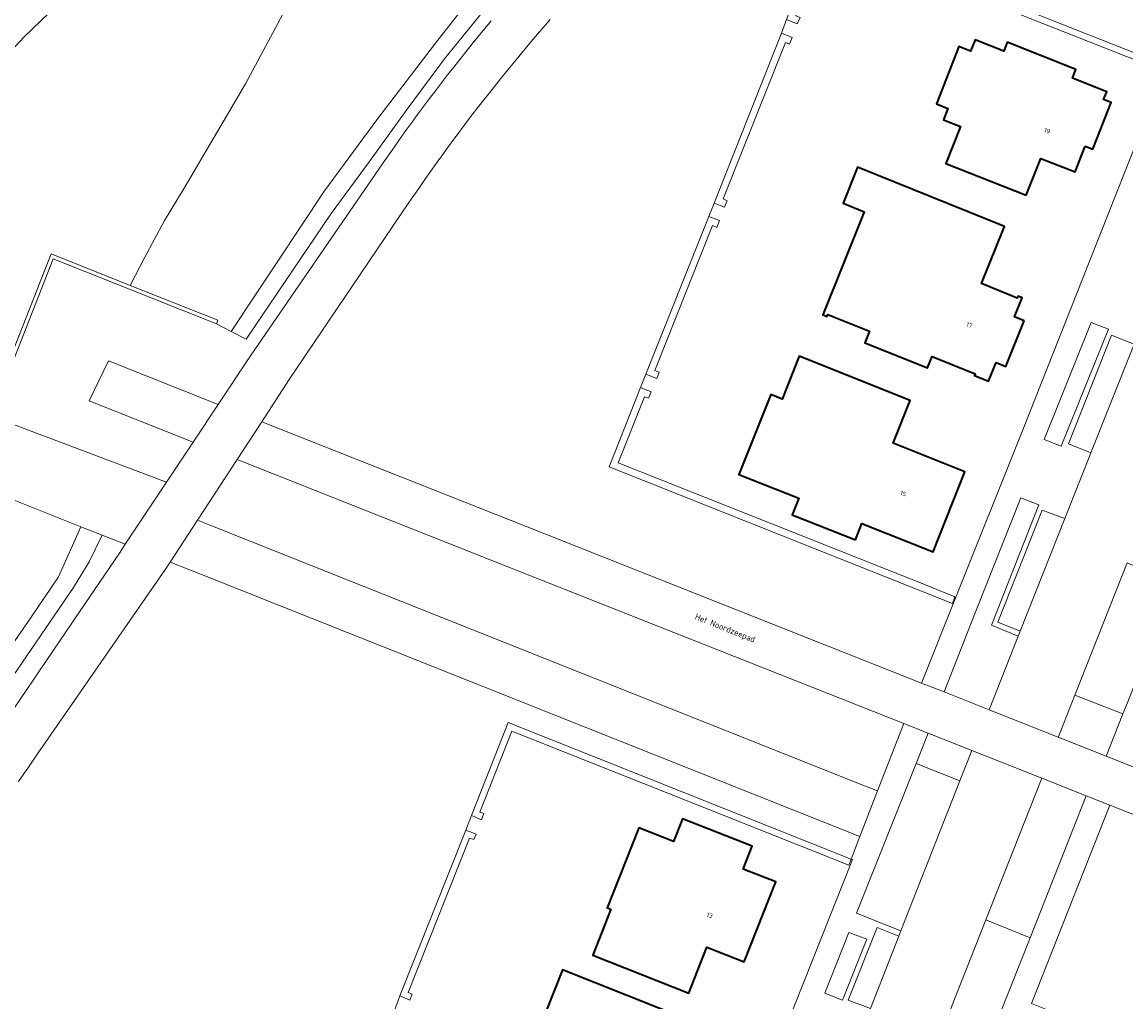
# Model space of a CAD drawing. Header units: metres. Extents: x 131489 to 134032, y 502353 to 503606.
# Tile 76 of 90: x 133379 to 133468, y 502821 to 502901. Entities that reach past the tile are written whole.
import ezdxf
from ezdxf.enums import TextEntityAlignment as Align

# ---------------------------------------------------------------- set-up
doc = ezdxf.new("R2010")
doc.units = ezdxf.units.M
for name, color, linetype, lineweight in [('B-WE-GR-GRAS-GV', 60, 'Continuous', 13), ('B-WE-IE-TERREINAFSCHEIDING_KUNSTMATIG_MUUR-GV', 90, 'Continuous', 18), ('B-WE-OG-BEBOUWING-GV', 7, 'Continuous', 35), ('B-WE-OG-BEBOUWING-T18', 1, 'Continuous', 18), ('B-WE-OG-TERREIN_CULTUURSCHEIDING-GV', 7, 'Continuous', 18), ('B-WE-OG-TERREIN_ERF-GV', 7, 'Continuous', 18), ('B-WE-OG-TOPOGRAFIE-T18', 1, 'Continuous', 18), ('B-WE-OG-WATER_SLOOT-GV', 120, 'Continuous', 18), ('B-WE-VH-VERHARDING_ASFALT-GV', 252, 'Continuous', 18), ('B-WE-VH-VERHARDING_BEDRIJFSVLOERPLAAT-GV', 252, 'Continuous', 18), ('B-WE-VH-VERHARDING_BETONSTRAATSTEEN-GV', 252, 'Continuous', 18), ('B-WE-VH-VERHARDING_HALFVERHARDING_SCHELP-GV', 252, 'Continuous', 18), ('B-WE-VH-VERHARDING_STRAATBAKSTEEN-GV', 252, 'Continuous', 18), ('B-WE-VH-VERHARDING_TEGEL-GV', 252, 'Continuous', 18)]:
    doc.layers.add(name, color=color, linetype=linetype, lineweight=lineweight)
doc.styles.add('NLCS-ISO-M200-T18', font='NLCS-ISO.ttf', dxfattribs={"height": 0.36})
doc.styles.add('NLCS-ISO-M200-T25', font='NLCS-ISO.ttf', dxfattribs={"height": 0.5})

msp = doc.modelspace()

# ---------------------------------------------------------------- linework, layer by layer
at = {"layer": 'B-WE-GR-GRAS-GV', "flags": 128}
for points in [[(133374.997, 502895.255), (133378.885, 502899.409), (133382.931, 502903.319)], [(133399.924, 502901.241), (133396.888, 502895.572), (133391.894, 502887.088), (133390.278, 502884.418), (133388.708, 502881.505), (133387.511, 502879.197), (133394.635, 502876.361), (133394.524, 502876.082), (133395.732, 502875.455), (133403.324, 502886.882), (133407.64, 502892.761), (133412.329, 502898.9), (133415.417, 502902.807)], [(133377.111, 502848.799), (133379.418, 502852.148), (133381.688, 502855.497), (133383.508, 502859.582), (133374.261, 502863.26)]]:
    msp.add_lwpolyline(points, dxfattribs=at)
at = {"layer": 'B-WE-IE-TERREINAFSCHEIDING_KUNSTMATIG_MUUR-GV', "flags": 128}
for points in [[(133440.895, 502900.801), (133441.749, 502900.46), (133441.983, 502900.985), (133441.647, 502901.12), (133443.021, 502904.659), (133444.135, 502907.463), (133471.484, 502896.65), (133471.654, 502897.135), (133443.844, 502908.138)], [(133434.998, 502885.883), (133435.853, 502885.548), (133436.07, 502886.077), (133435.747, 502886.221), (133440.792, 502898.94), (133441.126, 502898.82), (133441.349, 502899.345), (133440.477, 502899.697)], [(133429.443, 502871.985), (133430.34, 502871.63), (133430.535, 502872.152), (133430.181, 502872.29), (133434.879, 502884.056), (133435.223, 502883.893), (133435.44, 502884.466), (133434.556, 502884.8)], [(133376.342, 502868.501), (133376.635, 502869.239), (133376.498, 502869.294), (133381.247, 502881.368), (133394.524, 502876.082), (133394.635, 502876.361), (133387.511, 502879.197), (133381.078, 502881.758), (133376.219, 502869.404), (133372.903, 502861.149), (133373.181, 502861.039), (133373.352, 502860.971), (133374.261, 502863.26)], [(133429.003, 502870.894), (133426.46, 502864.436), (133454.371, 502853.347), (133454.577, 502853.877), (133452.182, 502854.851), (133427.197, 502864.765), (133429.338, 502870.142), (133429.665, 502870.022), (133429.876, 502870.547)], [(133415.256, 502836.095), (133416.072, 502835.76), (133416.275, 502836.255), (133415.933, 502836.381), (133418.549, 502842.967), (133442.073, 502833.618), (133445.959, 502832.067), (133446.148, 502832.563), (133418.252, 502843.658)], [(133409.449, 502821.443), (133410.259, 502821.08), (133410.455, 502821.578), (133410.125, 502821.721), (133415.105, 502834.245), (133415.45, 502834.137), (133415.647, 502834.596), (133414.819, 502834.899)]]:
    msp.add_lwpolyline(points, close=True, dxfattribs=at)
at = {"layer": 'B-WE-OG-BEBOUWING-GV', "flags": 128}
for points in [[(133465.173, 502890.514), (133465.796, 502890.268), (133467.294, 502894.053), (133466.671, 502894.299), (133466.921, 502894.931), (133464.131, 502896.035), (133464.415, 502896.751), (133458.835, 502898.958), (133458.552, 502898.242), (133456.218, 502899.166), (133455.85, 502898.236), (133454.911, 502898.608), (133453.072, 502893.958), (133454.011, 502893.587), (133453.643, 502892.657), (133455.038, 502892.105), (133453.849, 502889.102), (133460.368, 502886.523), (133461.556, 502889.526), (133464.346, 502888.422)], [(133460.204, 502876.323), (133459.425, 502876.636), (133460.049, 502878.186), (133459.715, 502878.32), (133459.655, 502878.172), (133456.751, 502879.34), (133458.622, 502883.988), (133446.664, 502888.8), (133445.488, 502885.878), (133447.213, 502885.184), (133443.846, 502876.816), (133444.189, 502876.678), (133444.249, 502876.826), (133447.625, 502875.467), (133447.252, 502874.539), (133452.354, 502872.486), (133452.728, 502873.414), (133456.225, 502872.006), (133456.169, 502871.867), (133457.319, 502871.404), (133457.932, 502872.926), (133458.711, 502872.612)], [(133446.486, 502858.514), (133447.014, 502859.843), (133452.803, 502857.542), (133455.389, 502864.047), (133449.562, 502866.363), (133450.948, 502869.848), (133441.915, 502873.438), (133440.53, 502869.953), (133439.6, 502870.323), (133437.015, 502863.818), (133441.875, 502861.886), (133441.347, 502860.557)], [(133426.593, 502828.475), (133425.123, 502824.755), (133432.935, 502821.667), (133434.413, 502825.406), (133437.444, 502824.208), (133440.01, 502830.699), (133437.359, 502831.747), (133438.095, 502833.607), (133432.44, 502835.841), (133431.705, 502833.981), (133428.887, 502835.095), (133426.314, 502828.585)], [(133430.835, 502814.613), (133431.492, 502816.267), (133431.864, 502816.119), (133433.16, 502819.381), (133422.659, 502823.554), (133420.569, 502818.295), (133420.996, 502818.125), (133418.68, 502812.298), (133431.272, 502807.294), (133433.725, 502813.464)]]:
    msp.add_lwpolyline(points, close=True, dxfattribs=at)
at = {"layer": 'B-WE-OG-TERREIN_CULTUURSCHEIDING-GV', "flags": 128}
for points in [[(133443.844, 502908.138), (133471.654, 502897.135)], [(133416.235, 502901.523), (133413.073, 502897.616), (133409.947, 502893.412), (133406.896, 502889.17), (133403.845, 502885.04), (133400.682, 502880.352), (133396.948, 502874.824), (133395.732, 502875.455), (133394.524, 502876.082), (133381.247, 502881.368), (133376.498, 502869.294)], [(133421.667, 502900.811), (133421.151, 502900.217), (133420.638, 502899.621), (133420.128, 502899.021), (133419.621, 502898.42), (133419.117, 502897.815), (133418.617, 502897.209), (133418.119, 502896.599), (133417.625, 502895.987), (133417.133, 502895.373), (133416.645, 502894.756), (133416.16, 502894.137), (133415.678, 502893.515), (133415.199, 502892.89), (133414.724, 502892.264), (133414.252, 502891.635), (133413.782, 502891.003), (133413.316, 502890.369), (133412.854, 502889.733), (133412.394, 502889.094), (133411.938, 502888.454), (133411.485, 502887.81), (133411.035, 502887.165), (133410.589, 502886.517), (133410.186, 502885.926), (133400.455, 502871.534), (133398.218, 502868.112), (133419.791, 502859.569), (133451.852, 502846.872), (133454.431, 502853.318), (133454.371, 502853.347), (133426.46, 502864.436), (133429.003, 502870.894), (133429.443, 502871.985), (133434.556, 502884.8), (133434.998, 502885.883), (133440.477, 502899.697), (133440.895, 502900.801)], [(133376.342, 502868.501), (133390.474, 502863.197), (133392.644, 502866.46), (133384.178, 502869.813), (133385.742, 502873.052), (133394.675, 502869.515), (133397.351, 502873.541), (133397.894, 502874.332), (133408.074, 502889.154), (133408.535, 502889.816), (133409, 502890.475), (133409.467, 502891.133), (133409.938, 502891.787), (133410.412, 502892.44), (133410.89, 502893.09), (133411.37, 502893.738), (133411.854, 502894.383), (133412.341, 502895.026), (133412.831, 502895.667), (133413.325, 502896.305), (133413.821, 502896.941), (133414.321, 502897.574), (133414.824, 502898.205), (133415.33, 502898.833), (133415.839, 502899.459), (133416.351, 502900.082), (133416.866, 502900.702)], [(133375.368, 502840.868), (133383.34, 502852.581), (133386.69, 502857.504), (133387.117, 502858.146), (133385.228, 502858.897), (133384.181, 502856.725), (133382.916, 502854.641), (133377.595, 502846.864)], [(133409.007, 502820.237), (133409.449, 502821.443), (133414.819, 502834.899), (133415.256, 502836.095), (133418.252, 502843.658), (133446.148, 502832.563), (133446.837, 502834.39), (133394.062, 502855.383), (133390.758, 502856.697), (133390.385, 502856.127), (133380.838, 502842.361), (133380.036, 502841.194), (133379.238, 502840.025), (133378.443, 502838.853)], [(133670.113, 502756.581), (133524.688, 502814.17), (133467.172, 502836.947), (133460.796, 502820.811), (133463.515, 502819.745), (133496.193, 502806.795), (133510.453, 502801.152), (133519.091, 502797.735), (133529.354, 502793.674), (133565.616, 502779.28), (133592.877, 502768.501), (133601.281, 502765.175), (133609.605, 502761.881), (133626.924, 502755.027)]]:
    msp.add_lwpolyline(points, dxfattribs=at)
for points in [[(133461.824, 502866.682), (133463.224, 502866.131), (133467.062, 502875.629), (133465.661, 502876.18)], [(133416.652, 502856.953), (133396.215, 502865.046), (133392.99, 502860.112), (133394.194, 502859.616), (133446.969, 502838.623), (133448.28, 502838.101), (133450.412, 502843.584)], [(133459.726, 502850.687), (133457.541, 502851.587), (133461.408, 502861.355), (133459.938, 502861.92), (133456.235, 502852.564), (133453.694, 502846.143), (133457.372, 502844.686)], [(133468.243, 502844.363), (133464.33, 502845.887), (133463.13, 502842.856), (133462.976, 502842.467), (133466.88, 502840.921)], [(133455.953, 502841.389), (133452.397, 502842.798), (133451.418, 502840.337), (133454.985, 502838.925)], [(133465.265, 502837.702), (133461.649, 502839.134), (133457.095, 502827.619), (133460.687, 502826.148)], [(133445.956, 502826.593), (133443.993, 502821.654), (133445.445, 502821.098), (133447.408, 502826.037)]]:
    msp.add_lwpolyline(points, close=True, dxfattribs=at)
at = {"layer": 'B-WE-OG-TERREIN_ERF-GV', "flags": 128}
for points in [[(133471.484, 502896.65), (133444.135, 502907.463)], [(133441.983, 502900.985), (133441.749, 502900.46), (133440.895, 502900.801), (133440.477, 502899.697), (133441.349, 502899.345), (133441.126, 502898.82), (133440.792, 502898.94), (133435.747, 502886.221), (133436.07, 502886.077), (133435.853, 502885.548), (133434.998, 502885.883), (133434.556, 502884.8), (133435.44, 502884.466), (133435.223, 502883.893), (133434.879, 502884.056), (133430.181, 502872.29), (133430.535, 502872.152), (133430.34, 502871.63), (133429.443, 502871.985), (133429.003, 502870.894), (133429.876, 502870.547), (133429.665, 502870.022), (133429.338, 502870.142), (133427.197, 502864.765), (133452.182, 502854.851), (133454.577, 502853.877), (133454.371, 502853.347), (133454.431, 502853.318), (133460.147, 502867.603), (133471.751, 502896.908)], [(133439.851, 502816.427), (133446.26, 502832.52), (133446.148, 502832.563), (133445.959, 502832.067), (133442.073, 502833.618), (133418.549, 502842.967), (133415.933, 502836.381), (133416.275, 502836.255), (133416.072, 502835.76), (133415.256, 502836.095), (133414.819, 502834.899), (133415.647, 502834.596), (133415.45, 502834.137), (133415.105, 502834.245), (133410.125, 502821.721), (133410.455, 502821.578), (133410.259, 502821.08), (133409.449, 502821.443), (133409.007, 502820.237)]]:
    msp.add_lwpolyline(points, dxfattribs=at)
for points in [[(133465.173, 502890.514), (133464.346, 502888.422), (133461.556, 502889.526), (133460.368, 502886.523), (133453.849, 502889.102), (133455.038, 502892.105), (133453.643, 502892.657), (133454.011, 502893.587), (133453.072, 502893.958), (133454.911, 502898.608), (133455.85, 502898.236), (133456.218, 502899.166), (133458.552, 502898.242), (133458.835, 502898.958), (133464.415, 502896.751), (133464.131, 502896.035), (133466.921, 502894.931), (133466.671, 502894.299), (133467.294, 502894.053), (133465.796, 502890.268)], [(133460.204, 502876.323), (133458.711, 502872.612), (133457.932, 502872.926), (133457.319, 502871.404), (133456.169, 502871.867), (133456.225, 502872.006), (133452.728, 502873.414), (133452.354, 502872.486), (133447.252, 502874.539), (133447.625, 502875.467), (133444.249, 502876.826), (133444.189, 502876.678), (133443.846, 502876.816), (133447.213, 502885.184), (133445.488, 502885.878), (133446.664, 502888.8), (133458.622, 502883.988), (133456.751, 502879.34), (133459.655, 502878.172), (133459.715, 502878.32), (133460.049, 502878.186), (133459.425, 502876.636)], [(133446.486, 502858.514), (133441.347, 502860.557), (133441.875, 502861.886), (133437.015, 502863.818), (133439.6, 502870.323), (133440.53, 502869.953), (133441.915, 502873.438), (133450.948, 502869.848), (133449.562, 502866.363), (133455.389, 502864.047), (133452.803, 502857.542), (133447.014, 502859.843)], [(133426.593, 502828.475), (133426.314, 502828.585), (133428.887, 502835.095), (133431.705, 502833.981), (133432.44, 502835.841), (133438.095, 502833.607), (133437.359, 502831.747), (133440.01, 502830.699), (133437.444, 502824.208), (133434.413, 502825.406), (133432.935, 502821.667), (133425.123, 502824.755)], [(133430.835, 502814.613), (133433.725, 502813.464), (133431.272, 502807.294), (133418.68, 502812.298), (133420.996, 502818.125), (133420.569, 502818.295), (133422.659, 502823.554), (133433.16, 502819.381), (133431.864, 502816.119), (133431.492, 502816.267)]]:
    msp.add_lwpolyline(points, close=True, dxfattribs=at)
at = {"layer": 'B-WE-OG-WATER_SLOOT-GV', "flags": 128}
for points in [[(133382.931, 502903.319), (133378.885, 502899.409), (133374.997, 502895.255)], [(133376.219, 502869.404), (133381.078, 502881.758), (133387.511, 502879.197), (133388.708, 502881.505), (133390.278, 502884.418), (133391.894, 502887.088), (133396.888, 502895.572), (133399.924, 502901.241)]]:
    msp.add_lwpolyline(points, dxfattribs=at)
at = {"layer": 'B-WE-VH-VERHARDING_ASFALT-GV', "flags": 128}
for points in [[(133378.443, 502838.853), (133379.238, 502840.025), (133380.036, 502841.194), (133380.838, 502842.361), (133390.385, 502856.127), (133390.758, 502856.697), (133392.99, 502860.112), (133396.215, 502865.046), (133398.218, 502868.112), (133400.455, 502871.534), (133410.186, 502885.926), (133410.589, 502886.517), (133411.035, 502887.165), (133411.485, 502887.81), (133411.938, 502888.454), (133412.394, 502889.094), (133412.854, 502889.733), (133413.316, 502890.369), (133413.782, 502891.003), (133414.252, 502891.635), (133414.724, 502892.264), (133415.199, 502892.89), (133415.678, 502893.515), (133416.16, 502894.137), (133416.645, 502894.756), (133417.133, 502895.373), (133417.625, 502895.987), (133418.119, 502896.599), (133418.617, 502897.209), (133419.117, 502897.815), (133419.621, 502898.42), (133420.128, 502899.021), (133420.638, 502899.621), (133421.151, 502900.217), (133421.667, 502900.811)], [(133416.866, 502900.702), (133416.351, 502900.082), (133415.839, 502899.459), (133415.33, 502898.833), (133414.824, 502898.205), (133414.321, 502897.574), (133413.821, 502896.941), (133413.325, 502896.305), (133412.831, 502895.667), (133412.341, 502895.026), (133411.854, 502894.383), (133411.37, 502893.738), (133410.89, 502893.09), (133410.412, 502892.44), (133409.938, 502891.787), (133409.467, 502891.133), (133409, 502890.475), (133408.535, 502889.816), (133408.074, 502889.154), (133397.894, 502874.332), (133397.351, 502873.541), (133394.675, 502869.515), (133392.644, 502866.46), (133390.474, 502863.197), (133387.117, 502858.146), (133386.69, 502857.504), (133383.34, 502852.581), (133375.368, 502840.868)], [(133469.145, 502874.426), (133465.633, 502865.578), (133465.496, 502865.233), (133463.62, 502860.505), (133463.516, 502860.242), (133459.88, 502851.079), (133459.726, 502850.687), (133457.372, 502844.686), (133462.976, 502842.467), (133463.13, 502842.856), (133464.33, 502845.887), (133468.583, 502856.631)], [(133671.427, 502759.919), (133525.746, 502817.61), (133468.728, 502840.189), (133466.88, 502840.921), (133462.976, 502842.467), (133457.372, 502844.686), (133453.694, 502846.143), (133451.852, 502846.872), (133419.791, 502859.569), (133398.218, 502868.112), (133396.215, 502865.046), (133416.652, 502856.953), (133450.412, 502843.584), (133452.397, 502842.798), (133455.953, 502841.389), (133461.649, 502839.134), (133465.265, 502837.702), (133467.172, 502836.947), (133524.688, 502814.17), (133670.113, 502756.581)]]:
    msp.add_lwpolyline(points, dxfattribs=at)
for points in [[(133384.178, 502869.813), (133392.644, 502866.46), (133394.675, 502869.515), (133385.742, 502873.052)], [(133450.853, 502811.836), (133451.191, 502812.69), (133451.335, 502813.056), (133457.095, 502827.619), (133461.649, 502839.134), (133455.953, 502841.389), (133454.985, 502838.925), (133450.183, 502826.712), (133450.014, 502826.284), (133447.703, 502820.407), (133443.907, 502810.75), (133443.744, 502810.335), (133439.862, 502800.463), (133437.5, 502794.456), (133435.45, 502789.296), (133441.174, 502787.179)]]:
    msp.add_lwpolyline(points, close=True, dxfattribs=at)
at = {"layer": 'B-WE-VH-VERHARDING_BEDRIJFSVLOERPLAAT-GV', "flags": 128}
for points in [[(133376.342, 502868.501), (133374.261, 502863.26), (133383.508, 502859.582), (133385.228, 502858.897), (133387.117, 502858.146), (133390.474, 502863.197)], [(133394.194, 502859.616), (133392.99, 502860.112), (133390.758, 502856.697), (133394.062, 502855.383), (133446.837, 502834.39), (133448.28, 502838.101), (133446.969, 502838.623)]]:
    msp.add_lwpolyline(points, close=True, dxfattribs=at)
at = {"layer": 'B-WE-VH-VERHARDING_BETONSTRAATSTEEN-GV', "flags": 128}
for points in [[(133469.145, 502874.426), (133467.323, 502875.148), (133463.823, 502866.309), (133465.633, 502865.578)], [(133463.516, 502860.242), (133461.675, 502860.912), (133458.06, 502851.83), (133459.88, 502851.079)], [(133443.993, 502821.654), (133445.956, 502826.593), (133447.408, 502826.037), (133445.445, 502821.098)], [(133450.014, 502826.284), (133448.257, 502826.995), (133445.912, 502821.101), (133447.703, 502820.407)]]:
    msp.add_lwpolyline(points, close=True, dxfattribs=at)
for points in [[(133447.703, 502820.407), (133445.912, 502821.101), (133448.257, 502826.995), (133450.014, 502826.284), (133450.183, 502826.712), (133446.584, 502828.173), (133451.418, 502840.337), (133452.397, 502842.798), (133450.412, 502843.584), (133448.28, 502838.101), (133446.837, 502834.39), (133446.148, 502832.563), (133446.26, 502832.52), (133439.851, 502816.427)], [(133460.796, 502820.811), (133467.172, 502836.947), (133465.265, 502837.702), (133460.687, 502826.148), (133454.934, 502811.626)]]:
    msp.add_lwpolyline(points, dxfattribs=at)
at = {"layer": 'B-WE-VH-VERHARDING_HALFVERHARDING_SCHELP-GV', "flags": 128}
for points in [[(133415.417, 502902.807), (133412.329, 502898.9), (133407.64, 502892.761), (133403.324, 502886.882), (133395.732, 502875.455), (133396.948, 502874.824), (133400.682, 502880.352), (133403.845, 502885.04), (133406.896, 502889.17), (133409.947, 502893.412), (133413.073, 502897.616), (133416.235, 502901.523)], [(133377.595, 502846.864), (133382.916, 502854.641), (133384.181, 502856.725), (133385.228, 502858.897), (133383.508, 502859.582), (133381.688, 502855.497), (133379.418, 502852.148), (133377.111, 502848.799)]]:
    msp.add_lwpolyline(points, dxfattribs=at)
at = {"layer": 'B-WE-VH-VERHARDING_STRAATBAKSTEEN-GV', "flags": 128}
for points in [[(133472.444, 502854.975), (133468.583, 502856.631), (133464.33, 502845.887), (133468.243, 502844.363), (133468.521, 502845.065)], [(133454.985, 502838.925), (133451.418, 502840.337), (133446.584, 502828.173), (133450.183, 502826.712)], [(133460.687, 502826.148), (133457.095, 502827.619), (133451.335, 502813.056), (133453.505, 502812.194), (133454.934, 502811.626)]]:
    msp.add_lwpolyline(points, close=True, dxfattribs=at)
at = {"layer": 'B-WE-VH-VERHARDING_TEGEL-GV', "flags": 128}
for points in [[(133471.751, 502896.908), (133460.147, 502867.603), (133454.431, 502853.318), (133451.852, 502846.872), (133453.694, 502846.143), (133456.235, 502852.564), (133459.938, 502861.92), (133461.408, 502861.355), (133457.541, 502851.587), (133459.726, 502850.687), (133459.88, 502851.079), (133458.06, 502851.83), (133461.675, 502860.912), (133463.516, 502860.242), (133463.62, 502860.505), (133465.496, 502865.233), (133465.633, 502865.578), (133463.823, 502866.309), (133467.323, 502875.148), (133469.145, 502874.426)], [(133468.521, 502845.065), (133468.243, 502844.363), (133466.88, 502840.921), (133468.728, 502840.189)]]:
    msp.add_lwpolyline(points, dxfattribs=at)
msp.add_lwpolyline([(133467.062, 502875.629), (133463.224, 502866.131), (133461.824, 502866.682), (133465.661, 502876.18)], close=True, dxfattribs=at)

# ---------------------------------------------------------------- texts
at = {"layer": 'B-WE-OG-BEBOUWING-T18', "style": 'NLCS-ISO-M200-T18'}
for s, rotation, p in [('19', 338.4, (133462.085, 502891.759)), ('17', 338.1, (133455.751, 502875.971)), ('15', 338.3, (133450.379, 502862.273)), ('13', 338.4, (133434.636, 502827.985))]:
    msp.add_text(s, height=0.36, rotation=rotation, dxfattribs=at).set_placement(p, align=Align.MIDDLE)
at = {"layer": 'B-WE-OG-TOPOGRAFIE-T18', "style": 'NLCS-ISO-M200-T25'}
msp.add_text('Het Noordzeepad', height=0.5, rotation=338.4, dxfattribs=at).set_placement((133435.868, 502851.273), align=Align.MIDDLE)

doc.saveas('drawing.dxf')
